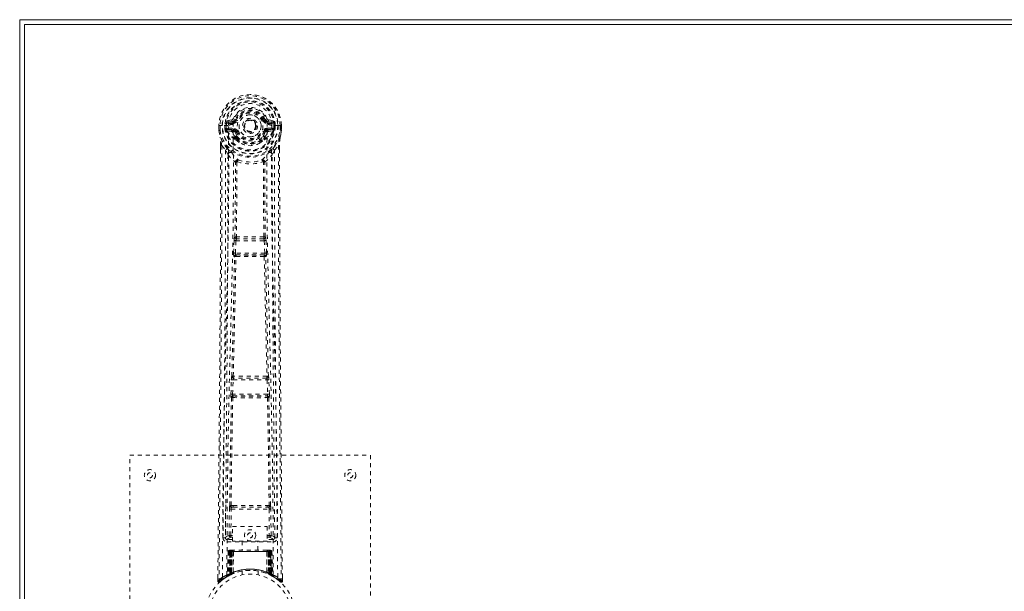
# Model space of a CAD drawing. Header units: inches. Extents: x 11.4 to 58.9, y 14.1 to 43.8.
# Tile 2 of 4: x 11.4 to 36, y 29.6 to 43.8. Entities that reach past the tile are written whole.
import ezdxf

# ---------------------------------------------------------------- set-up
doc = ezdxf.new("R2010")
doc.units = ezdxf.units.IN
doc.header["$MEASUREMENT"] = 0
doc.linetypes.add('SLD-Dashed', pattern=[0.075, 0.05, -0.025])
doc.linetypes.add('SLD-Solid', pattern=[0])

msp = doc.modelspace()

# ---------------------------------------------------------------- linework, layer by layer
at = {"color": 7, "linetype": 'SLD-Solid', "lineweight": 15}
for p, q in [((11.438, 14.092), (11.438, 43.842)), ((11.438, 43.842), (58.938, 43.842)), ((58.82, 43.724), (11.556, 43.724)), ((11.556, 43.724), (11.556, 14.21)), ((11.556, 43.724), (58.82, 43.724)), ((11.556, 14.21), (11.556, 43.724))]:
    msp.add_line(p, q, dxfattribs=at)
at = {"color": 7, "linetype": 'SLD-Dashed', "lineweight": 0}
for p, q in [((16.731, 41.341), (16.612, 41.318)), ((16.642, 41.282), (16.759, 41.302)), ((16.642, 41.282), (16.642, 41.252)), ((16.759, 41.282), (16.642, 41.282)), ((16.759, 41.302), (16.759, 41.282)), ((16.759, 41.252), (16.759, 41.282)), ((16.764, 41.369), (16.819, 41.346)), ((16.815, 41.337), (16.819, 41.346)), ((16.819, 41.346), (16.841, 41.336)), ((17.534, 41.336), (17.557, 41.346)), ((17.557, 41.346), (17.561, 41.337)), ((17.616, 41.302), (17.733, 41.282)), ((17.616, 41.302), (17.616, 41.282)), ((17.733, 41.282), (17.616, 41.282)), ((17.616, 41.252), (17.616, 41.282)), ((17.763, 41.318), (17.644, 41.341)), ((17.733, 41.252), (17.733, 41.282)), ((16.408, 41.198), (16.409, 41.081)), ((16.412, 41.198), (16.408, 41.198)), ((16.409, 41.199), (16.41, 41.081)), ((16.409, 41.081), (16.409, 41.077)), ((16.465, 41.198), (16.412, 41.198)), ((16.438, 41.197), (16.438, 41.081)), ((16.488, 41.197), (16.465, 41.198)), ((16.494, 41.197), (16.488, 41.197)), ((16.644, 41.197), (16.494, 41.197)), ((16.559, 41.124), (16.559, 41.196)), ((16.559, 41.124), (16.589, 41.126)), ((16.559, 41.124), (16.559, 41.124)), ((16.594, 41.196), (16.589, 41.196)), ((16.589, 41.196), (16.589, 41.126)), ((16.589, 41.125), (16.595, 41.106)), ((16.594, 41.119), (16.594, 41.196)), ((16.595, 41.106), (16.594, 41.119)), ((16.601, 41.082), (16.604, 41.077)), ((16.614, 41.067), (16.604, 41.077)), ((16.614, 41.067), (16.73, 41.046)), ((16.629, 41.13), (16.629, 41.1)), ((16.629, 41.13), (16.759, 41.13)), ((16.759, 41.075), (16.629, 41.1)), ((16.629, 41.1), (16.759, 41.1)), ((16.759, 41.252), (16.642, 41.252)), ((16.759, 41.13), (16.759, 41.1)), ((16.759, 41.075), (16.759, 41.1)), ((16.814, 41.034), (16.807, 41.045)), ((16.841, 41.045), (16.814, 41.034)), ((17.344, 41.191), (17.343, 41.175)), ((17.344, 41.199), (17.344, 41.191)), ((17.561, 41.034), (17.534, 41.045)), ((17.569, 41.045), (17.561, 41.034)), ((17.733, 41.252), (17.616, 41.252)), ((17.616, 41.13), (17.616, 41.1)), ((17.616, 41.13), (17.746, 41.13)), ((17.746, 41.1), (17.616, 41.075)), ((17.616, 41.075), (17.616, 41.1)), ((17.616, 41.1), (17.746, 41.1)), ((17.646, 41.046), (17.761, 41.067)), ((17.731, 41.198), (17.731, 41.197)), ((17.881, 41.197), (17.731, 41.197)), ((17.746, 41.1), (17.746, 41.13)), ((17.771, 41.078), (17.761, 41.067)), ((17.761, 41.067), (17.761, 41.067)), ((17.761, 41.067), (17.761, 41.067)), ((17.771, 41.078), (17.774, 41.082)), ((17.781, 41.196), (17.787, 41.196)), ((17.781, 41.119), (17.781, 41.196)), ((17.786, 41.125), (17.781, 41.106)), ((17.781, 41.106), (17.781, 41.119)), ((17.786, 41.126), (17.787, 41.196)), ((17.816, 41.197), (17.816, 41.124)), ((17.816, 41.197), (17.816, 41.197)), ((17.816, 41.124), (17.816, 41.124)), ((17.887, 41.197), (17.881, 41.197)), ((17.91, 41.198), (17.887, 41.197)), ((17.963, 41.198), (17.91, 41.198)), ((17.937, 41.081), (17.938, 41.197)), ((17.967, 41.198), (17.963, 41.198)), ((17.966, 41.081), (17.966, 41.199)), ((17.967, 41.198), (17.967, 41.081)), ((17.967, 41.077), (17.967, 41.081)), ((16.816, 40.885), (16.816, 40.908)), ((16.835, 40.84), (16.823, 40.857)), ((16.839, 40.913), (16.84, 40.89)), ((17.536, 40.89), (17.536, 40.913)), ((17.552, 40.857), (17.541, 40.84)), ((17.559, 40.885), (17.559, 40.908)), ((16.451, 40.699), (16.451, 40.597)), ((16.452, 40.698), (16.452, 40.596)), ((16.481, 40.697), (16.577, 40.582)), ((16.636, 40.47), (16.577, 40.582)), ((17.799, 40.582), (17.739, 40.47)), ((17.799, 40.582), (17.895, 40.697)), ((17.923, 40.609), (17.923, 40.698)), ((17.924, 40.699), (17.924, 40.61)), ((16.789, 38.326), (16.792, 38.36)), ((16.809, 38.416), (16.808, 38.416)), ((16.852, 38.369), (16.853, 38.369)), ((17.523, 38.369), (16.852, 38.369)), ((17.523, 38.369), (17.523, 38.369)), ((17.568, 38.416), (17.567, 38.416)), ((17.586, 38.326), (17.584, 38.36)), ((16.777, 38.017), (16.789, 38.326)), ((16.822, 38.015), (16.834, 38.324)), ((16.834, 38.324), (17.542, 38.324)), ((17.542, 38.324), (17.554, 38.015)), ((17.598, 38.017), (17.586, 38.326)), ((16.8, 37.923), (16.787, 37.927)), ((17.554, 38.015), (16.822, 38.015)), ((16.844, 37.966), (16.832, 37.97)), ((16.832, 37.97), (17.544, 37.97)), ((17.544, 37.97), (17.531, 37.966)), ((17.575, 37.923), (17.588, 37.927)), ((16.732, 34.938), (16.732, 34.937)), ((16.776, 34.891), (16.777, 34.891)), ((17.599, 34.891), (16.776, 34.891)), ((17.598, 34.891), (17.599, 34.891)), ((17.644, 34.937), (17.643, 34.938)), ((16.708, 34.495), (16.719, 34.847)), ((16.752, 34.493), (16.763, 34.846)), ((16.763, 34.846), (17.612, 34.846)), ((17.612, 34.846), (17.623, 34.493)), ((17.668, 34.495), (17.657, 34.847)), ((16.715, 34.405), (16.721, 34.402)), ((17.623, 34.493), (16.752, 34.493)), ((16.765, 34.446), (16.76, 34.449)), ((16.76, 34.449), (17.616, 34.449)), ((17.616, 34.449), (17.61, 34.446)), ((17.655, 34.402), (17.66, 34.405)), ((14.188, 32.967), (20.188, 32.967)), ((14.188, 24.967), (14.188, 32.967)), ((20.188, 32.967), (20.188, 24.967)), ((16.579, 31.724), (16.571, 30.91)), ((16.762, 31.714), (16.713, 31.713)), ((17.662, 31.713), (17.614, 31.714)), ((17.804, 30.91), (17.797, 31.724)), ((16.663, 30.964), (16.67, 31.624)), ((16.708, 30.963), (16.715, 31.623)), ((16.715, 31.623), (17.66, 31.623)), ((16.724, 31.667), (16.772, 31.667)), ((16.772, 31.667), (17.604, 31.667)), ((17.604, 31.667), (17.651, 31.667)), ((17.66, 31.623), (17.667, 30.963)), ((17.712, 30.964), (17.705, 31.624)), ((16.708, 30.918), (16.708, 30.963)), ((16.751, 30.963), (16.708, 30.963)), ((16.751, 31.19), (17.612, 31.19)), ((16.751, 30.824), (16.751, 31.19)), ((17.612, 31.19), (17.612, 30.824)), ((17.612, 30.963), (17.667, 30.963)), ((17.712, 30.964), (17.667, 30.963)), ((17.667, 30.918), (17.667, 30.963)), ((16.571, 30.91), (16.571, 30.909)), ((16.571, 30.909), (16.572, 30.899)), ((16.571, 30.907), (16.574, 30.889)), ((16.616, 30.861), (16.616, 30.801)), ((16.751, 30.861), (16.616, 30.861)), ((16.616, 30.801), (17.759, 30.801)), ((16.751, 30.918), (16.708, 30.918)), ((17.612, 30.824), (16.751, 30.824)), ((16.993, 30.824), (16.993, 30.592)), ((17.383, 30.592), (17.383, 30.824)), ((17.612, 30.918), (17.667, 30.918)), ((17.759, 30.861), (17.612, 30.861)), ((17.759, 30.801), (17.759, 30.861)), ((17.801, 30.889), (17.804, 30.907)), ((17.804, 30.909), (17.804, 30.91)), ((17.804, 30.899), (17.804, 30.909)), ((16.641, 30.563), (16.62, 29.957)), ((16.655, 30.563), (16.634, 29.965)), ((16.655, 30.563), (16.641, 30.563)), ((16.675, 30.566), (16.653, 29.973)), ((16.673, 30.563), (16.653, 29.976)), ((16.672, 30.592), (16.668, 30.591)), ((16.673, 30.592), (16.673, 30.592)), ((16.74, 30.563), (16.673, 30.563)), ((16.68, 30.563), (16.68, 30.006)), ((16.681, 30.592), (16.681, 30.59)), ((16.686, 30.592), (16.681, 30.592)), ((16.694, 30.592), (16.685, 30.592)), ((16.685, 30.563), (17.69, 30.563)), ((16.685, 30.008), (16.685, 30.563)), ((16.693, 30.012), (16.694, 30.563)), ((16.698, 30.592), (16.694, 30.592)), ((16.698, 30.563), (16.698, 30.014)), ((17.678, 30.563), (16.698, 30.563)), ((16.769, 30.592), (16.703, 30.592)), ((16.712, 30.563), (16.712, 30.021)), ((16.716, 30.563), (16.712, 30.563)), ((16.716, 30.563), (17.66, 30.563)), ((16.716, 30.022), (16.716, 30.563)), ((16.721, 30.011), (16.74, 30.563)), ((16.741, 30.563), (16.722, 30.012)), ((16.74, 30.563), (16.741, 30.563)), ((16.765, 30.04), (16.77, 30.564)), ((16.771, 30.563), (16.767, 30.041)), ((16.771, 30.563), (16.77, 30.564)), ((17.604, 30.563), (16.771, 30.563)), ((17.604, 30.592), (16.772, 30.592)), ((17.606, 30.564), (17.604, 30.563)), ((17.608, 30.041), (17.604, 30.563)), ((17.672, 30.592), (17.606, 30.592)), ((17.606, 30.564), (17.61, 30.04)), ((17.634, 30.563), (17.636, 30.563)), ((17.653, 30.012), (17.634, 30.563)), ((17.702, 30.563), (17.636, 30.563)), ((17.636, 30.563), (17.655, 30.011)), ((17.663, 30.563), (17.66, 30.563)), ((17.66, 30.563), (17.66, 30.022)), ((17.663, 30.021), (17.663, 30.563)), ((17.681, 30.592), (17.677, 30.592)), ((17.678, 30.014), (17.678, 30.563)), ((17.691, 30.592), (17.681, 30.592)), ((17.682, 30.563), (17.682, 30.012)), ((17.695, 30.592), (17.69, 30.592)), ((17.69, 30.563), (17.69, 30.008)), ((17.695, 30.006), (17.695, 30.563)), ((17.722, 29.973), (17.7, 30.566)), ((17.702, 30.563), (17.723, 29.976)), ((17.707, 30.591), (17.703, 30.592)), ((17.721, 30.563), (17.742, 29.965)), ((17.734, 30.563), (17.721, 30.563)), ((17.734, 30.563), (17.755, 29.957)), ((16.637, 29.951), (16.704, 29.985)), ((16.653, 29.976), (16.721, 30.011)), ((16.66, 29.982), (16.665, 29.981)), ((16.68, 30.006), (16.685, 30.008)), ((16.693, 29.98), (16.68, 30.006)), ((16.693, 29.98), (16.684, 29.975)), ((16.698, 29.982), (16.685, 30.008)), ((16.706, 29.986), (16.693, 30.012)), ((16.698, 29.982), (16.693, 29.98)), ((16.71, 29.988), (16.698, 30.014)), ((16.724, 29.994), (16.698, 29.982)), ((16.704, 29.985), (16.705, 29.986)), ((16.706, 29.986), (16.71, 29.988)), ((16.724, 29.994), (16.712, 30.021)), ((16.727, 29.996), (16.716, 30.022)), ((16.722, 30.012), (16.721, 30.011)), ((16.765, 30.04), (16.767, 30.041)), ((16.768, 30.013), (16.771, 30.014)), ((16.988, 30.074), (16.988, 29.978)), ((17.388, 29.978), (17.388, 30.074)), ((17.605, 30.014), (17.608, 30.013)), ((17.608, 30.041), (17.61, 30.04)), ((17.66, 30.022), (17.648, 29.996)), ((17.652, 29.994), (17.648, 29.996)), ((17.663, 30.021), (17.652, 29.994)), ((17.655, 30.011), (17.653, 30.012)), ((17.655, 30.011), (17.723, 29.976)), ((17.678, 30.014), (17.665, 29.988)), ((17.665, 29.988), (17.67, 29.986)), ((17.682, 30.012), (17.67, 29.986)), ((17.67, 29.986), (17.672, 29.985)), ((17.672, 29.985), (17.738, 29.951)), ((17.69, 30.008), (17.678, 29.982)), ((17.683, 29.98), (17.678, 29.982)), ((17.695, 30.006), (17.683, 29.98)), ((17.69, 30.008), (17.695, 30.006)), ((16.382, 29.911), (16.381, 29.825)), ((16.381, 29.825), (16.411, 29.825)), ((16.431, 29.803), (16.532, 29.884)), ((16.542, 29.891), (16.602, 29.928)), ((16.606, 29.932), (16.619, 29.94)), ((16.62, 29.957), (16.634, 29.965)), ((17.742, 29.965), (17.755, 29.957)), ((17.756, 29.94), (17.77, 29.932)), ((17.994, 29.825), (17.994, 29.909))]:
    msp.add_line(p, q, dxfattribs=at)
at = {"color": 7, "linetype": 'SLD-Dashed', "lineweight": 0, "flags": 128}
for points in [[(16.762, 41.227), (16.767, 41.305), (16.79, 41.381), (16.829, 41.451), (16.883, 41.512), (16.949, 41.561), (17.023, 41.598), (17.104, 41.62), (17.188, 41.627), (17.271, 41.62), (17.352, 41.598), (17.427, 41.561), (17.492, 41.512), (17.546, 41.451), (17.585, 41.381), (17.608, 41.305), (17.613, 41.227)], [(16.869, 41.325), (16.863, 41.327), (16.858, 41.329), (16.854, 41.331), (16.849, 41.333), (16.846, 41.334), (16.843, 41.335), (16.842, 41.336), (16.841, 41.336)], [(17.507, 41.325), (17.512, 41.327), (17.517, 41.329), (17.522, 41.331), (17.526, 41.333), (17.529, 41.334), (17.532, 41.335), (17.534, 41.336), (17.534, 41.336)], [(16.408, 41.198), (16.408, 41.198), (16.409, 41.198), (16.411, 41.198), (16.415, 41.197), (16.42, 41.197), (16.425, 41.197), (16.431, 41.197), (16.438, 41.197)], [(16.438, 41.081), (16.432, 41.081), (16.426, 41.081), (16.42, 41.081), (16.415, 41.081), (16.412, 41.081), (16.409, 41.081), (16.408, 41.081), (16.409, 41.081)], [(16.409, 41.081), (16.421, 40.986), (16.437, 40.911)], [(16.409, 41.077), (16.41, 41.077), (16.412, 41.077), (16.414, 41.078), (16.418, 41.078), (16.422, 41.079), (16.427, 41.08), (16.433, 41.08), (16.438, 41.081)], [(16.409, 41.077), (16.42, 40.989), (16.439, 40.9)], [(16.5, 29.919), (16.505, 31.51), (16.524, 33.099), (16.554, 34.685), (16.592, 36.268), (16.622, 37.508), (16.645, 38.744), (16.655, 39.974), (16.644, 41.197)], [(16.589, 41.125), (16.589, 41.126), (16.589, 41.126)], [(16.594, 41.119), (16.611, 41.127), (16.629, 41.13)], [(16.642, 41.252), (16.619, 41.256), (16.6, 41.269)], [(16.609, 29.974), (16.615, 31.561), (16.635, 33.146), (16.668, 34.728), (16.709, 36.307), (16.74, 37.544), (16.765, 38.777), (16.774, 40.006), (16.762, 41.227)], [(16.757, 41.023), (16.744, 41.04), (16.73, 41.046)], [(16.814, 41.034), (16.84, 40.973), (16.868, 40.926)], [(16.869, 41.057), (16.863, 41.055), (16.858, 41.052), (16.854, 41.051), (16.849, 41.049), (16.846, 41.047), (16.843, 41.046), (16.842, 41.046), (16.841, 41.045)], [(17.507, 41.057), (17.512, 41.055), (17.517, 41.052), (17.522, 41.051), (17.526, 41.049), (17.529, 41.047), (17.532, 41.046), (17.534, 41.046), (17.534, 41.045)], [(17.767, 29.974), (17.76, 31.561), (17.74, 33.145), (17.707, 34.728), (17.667, 36.307), (17.635, 37.544), (17.611, 38.777), (17.601, 40.005), (17.613, 41.227)], [(17.618, 41.023), (17.632, 41.04), (17.646, 41.046)], [(17.876, 29.919), (17.87, 31.51), (17.852, 33.099), (17.821, 34.685), (17.783, 36.268), (17.754, 37.508), (17.73, 38.744), (17.721, 39.974), (17.731, 41.197)], [(17.776, 41.269), (17.756, 41.256), (17.733, 41.252)], [(17.746, 41.13), (17.764, 41.127), (17.781, 41.119)], [(17.816, 41.124), (17.806, 41.125), (17.796, 41.125), (17.79, 41.125), (17.786, 41.126)], [(17.786, 41.126), (17.786, 41.125), (17.786, 41.125)], [(17.787, 41.196), (17.79, 41.196), (17.797, 41.197), (17.806, 41.197), (17.816, 41.197)], [(17.936, 40.9), (17.953, 40.978), (17.967, 41.077)], [(17.967, 41.081), (17.967, 41.081), (17.966, 41.081), (17.964, 41.081), (17.96, 41.081), (17.955, 41.081), (17.95, 41.081), (17.944, 41.081), (17.937, 41.081)], [(17.967, 41.077), (17.966, 41.077), (17.964, 41.077), (17.961, 41.078), (17.957, 41.078), (17.953, 41.079), (17.948, 41.08), (17.943, 41.08), (17.937, 41.081)], [(17.938, 41.197), (17.944, 41.197), (17.95, 41.197), (17.956, 41.197), (17.96, 41.197), (17.964, 41.197), (17.967, 41.198), (17.968, 41.198), (17.967, 41.198)], [(17.967, 41.081), (17.954, 40.986), (17.938, 40.911)], [(16.437, 40.911), (16.437, 40.905), (16.439, 40.9)], [(16.619, 40.622), (16.519, 40.745), (16.439, 40.9)], [(16.816, 40.908), (16.785, 40.958), (16.757, 41.023)], [(16.835, 40.84), (16.91, 40.78), (16.96, 40.754)], [(17.415, 40.754), (17.465, 40.78), (17.541, 40.84)], [(17.559, 40.908), (17.59, 40.958), (17.618, 41.023)], [(17.756, 40.622), (17.857, 40.745), (17.936, 40.9)], [(17.936, 40.9), (17.938, 40.905), (17.938, 40.911)], [(16.451, 40.597), (16.448, 37.98), (16.431, 35.264), (16.407, 32.543), (16.381, 29.825)], [(16.481, 40.697), (16.482, 39.883), (16.481, 39.035), (16.479, 38.151), (16.475, 37.348), (16.472, 36.831), (16.469, 36.289), (16.465, 35.722), (16.46, 35.159), (16.456, 34.671), (16.45, 34.024), (16.444, 33.336), (16.437, 32.607), (16.431, 31.93), (16.411, 29.825)], [(16.451, 40.699), (16.451, 40.698), (16.452, 40.698), (16.454, 40.698), (16.458, 40.698), (16.463, 40.697), (16.469, 40.697), (16.475, 40.697), (16.481, 40.697)], [(16.577, 40.582), (16.577, 39.841), (16.576, 39.07), (16.573, 38.267), (16.569, 37.501), (16.564, 36.725), (16.558, 35.949), (16.552, 35.193), (16.545, 34.468), (16.539, 33.792), (16.531, 33.036), (16.525, 32.326), (16.518, 31.629), (16.511, 30.907)], [(17.864, 30.907), (17.861, 31.283), (17.857, 31.712), (17.852, 32.181), (17.848, 32.606), (17.846, 32.829), (17.844, 33.051), (17.842, 33.274), (17.839, 33.527), (17.837, 33.782), (17.834, 34.029), (17.83, 34.532), (17.825, 35), (17.822, 35.432), (17.818, 35.855), (17.814, 36.345), (17.808, 37.186), (17.804, 38.034), (17.8, 38.911), (17.798, 39.766), (17.799, 40.582)], [(17.895, 40.697), (17.894, 39.959), (17.894, 39.179), (17.896, 38.356), (17.9, 37.49), (17.904, 36.693), (17.91, 35.864), (17.911, 35.673), (17.912, 35.481), (17.914, 35.287), (17.915, 35.154), (17.916, 35.024), (17.917, 34.888), (17.919, 34.747), (17.923, 34.293), (17.927, 33.789), (17.932, 33.233), (17.936, 32.882), (17.939, 32.51), (17.943, 32.107), (17.947, 31.732), (17.951, 31.241), (17.956, 30.805), (17.959, 30.424), (17.962, 30.097), (17.964, 29.825)], [(17.895, 40.697), (17.901, 40.697), (17.907, 40.697), (17.913, 40.697), (17.918, 40.698), (17.921, 40.698), (17.924, 40.698), (17.925, 40.698), (17.924, 40.699)], [(17.924, 40.61), (17.927, 37.981), (17.944, 35.263), (17.969, 32.544), (17.994, 29.825)], [(16.636, 40.47), (16.627, 37.283), (16.602, 34.095), (16.571, 30.907)], [(16.636, 40.47), (16.72, 40.372), (16.818, 40.285)], [(16.714, 40.534), (16.724, 40.525), (16.729, 40.519)], [(16.866, 40.294), (16.861, 40.303), (16.854, 40.31), (16.846, 40.314), (16.838, 40.314), (16.831, 40.311), (16.824, 40.304), (16.82, 40.296), (16.818, 40.285)], [(17.558, 40.285), (17.555, 40.296), (17.551, 40.304), (17.545, 40.311), (17.537, 40.314), (17.529, 40.314), (17.521, 40.31), (17.515, 40.303), (17.51, 40.294)], [(17.558, 40.285), (17.655, 40.372), (17.739, 40.47)], [(17.646, 40.519), (17.652, 40.525), (17.661, 40.534)], [(17.804, 30.907), (17.774, 34.095), (17.748, 37.283), (17.739, 40.47)], [(16.809, 38.416), (16.819, 39.348), (16.82, 40.277)], [(16.856, 40.284), (16.855, 39.354), (16.844, 38.421)], [(16.866, 40.294), (16.859, 40.29), (16.857, 40.287), (16.856, 40.285), (16.856, 40.284)], [(17.52, 40.284), (17.519, 40.285), (17.519, 40.287), (17.516, 40.29), (17.51, 40.294)], [(17.531, 38.421), (17.52, 39.354), (17.52, 40.284)], [(17.567, 38.416), (17.556, 39.348), (17.555, 40.277)], [(16.834, 38.324), (16.835, 38.333), (16.836, 38.341), (16.84, 38.356), (16.846, 38.365), (16.849, 38.368), (16.851, 38.369), (16.852, 38.369)], [(16.789, 38.326), (16.794, 38.326), (16.805, 38.325), (16.819, 38.325), (16.834, 38.324)], [(17.542, 38.324), (17.55, 38.324), (17.557, 38.325), (17.564, 38.325), (17.571, 38.325), (17.576, 38.326), (17.581, 38.326), (17.584, 38.326), (17.586, 38.326)], [(16.732, 34.938), (16.767, 36.433), (16.8, 37.923)], [(16.767, 34.94), (16.802, 36.436), (16.836, 37.928)], [(16.777, 38.017), (16.779, 38.017), (16.782, 38.017), (16.787, 38.017), (16.792, 38.017), (16.799, 38.016), (16.806, 38.016), (16.814, 38.016), (16.822, 38.015)], [(16.832, 37.97), (16.827, 37.974), (16.823, 37.984), (16.821, 37.999), (16.821, 38.007), (16.822, 38.015)], [(17.54, 37.928), (17.573, 36.436), (17.609, 34.94)], [(17.554, 38.015), (17.554, 38.007), (17.554, 37.999), (17.552, 37.984), (17.549, 37.974), (17.544, 37.97)], [(17.554, 38.015), (17.562, 38.016), (17.569, 38.016), (17.577, 38.016), (17.583, 38.017), (17.589, 38.017), (17.593, 38.017), (17.596, 38.017), (17.598, 38.017)], [(17.643, 34.938), (17.608, 36.433), (17.575, 37.923)], [(16.737, 34.918), (16.735, 34.92), (16.732, 34.938)], [(16.719, 34.847), (16.72, 34.881), (16.721, 34.883)], [(16.719, 34.847), (16.72, 34.847), (16.723, 34.847), (16.728, 34.847), (16.733, 34.847), (16.74, 34.847), (16.747, 34.847), (16.755, 34.846), (16.763, 34.846)], [(17.612, 34.846), (17.62, 34.846), (17.628, 34.847), (17.635, 34.847), (17.642, 34.847), (17.648, 34.847), (17.652, 34.847), (17.655, 34.847), (17.657, 34.847)], [(17.657, 34.847), (17.655, 34.881), (17.655, 34.883)], [(16.68, 31.712), (16.696, 33.058), (16.721, 34.402)], [(16.708, 34.495), (16.709, 34.495), (16.712, 34.495), (16.717, 34.495), (16.722, 34.494), (16.729, 34.494), (16.736, 34.494), (16.744, 34.494), (16.752, 34.493)], [(16.713, 31.713), (16.73, 33.06), (16.755, 34.405)], [(17.621, 34.405), (17.646, 33.06), (17.662, 31.713)], [(17.623, 34.493), (17.631, 34.494), (17.639, 34.494), (17.646, 34.494), (17.653, 34.494), (17.658, 34.495), (17.663, 34.495), (17.666, 34.495), (17.668, 34.495)], [(17.695, 31.712), (17.679, 33.058), (17.655, 34.402)], [(16.762, 31.714), (16.973, 31.714), (17.188, 31.714), (17.402, 31.714), (17.614, 31.714)], [(16.67, 31.624), (16.675, 31.624), (16.685, 31.624), (16.7, 31.623), (16.715, 31.623)], [(16.724, 31.667), (16.707, 31.671), (16.697, 31.679)], [(16.772, 31.667), (16.976, 31.667), (17.182, 31.667), (17.394, 31.667), (17.604, 31.667)], [(17.66, 31.623), (17.676, 31.623), (17.69, 31.624), (17.7, 31.624), (17.705, 31.624)], [(16.663, 30.964), (16.594, 30.935), (16.573, 30.909)], [(16.663, 30.964), (16.668, 30.964), (16.678, 30.963), (16.692, 30.963), (16.708, 30.963)], [(17.804, 30.907), (17.781, 30.935), (17.712, 30.964)], [(16.616, 30.861), (16.639, 30.89), (16.708, 30.918)], [(17.667, 30.918), (17.736, 30.89), (17.759, 30.861)], [(16.641, 30.563), (16.644, 30.563), (16.652, 30.563), (16.665, 30.563), (16.68, 30.563)], [(16.694, 30.563), (16.679, 30.563), (16.667, 30.563), (16.658, 30.563), (16.655, 30.563)], [(16.673, 30.563), (16.673, 30.563), (16.675, 30.563), (16.679, 30.563), (16.684, 30.563), (16.69, 30.563), (16.697, 30.563), (16.704, 30.563), (16.712, 30.563)], [(16.694, 30.59), (16.69, 30.591), (16.688, 30.591), (16.687, 30.592), (16.687, 30.592)], [(16.751, 30.582), (16.744, 30.573), (16.741, 30.563)], [(16.77, 30.564), (16.755, 30.578), (16.751, 30.582)], [(17.606, 30.564), (17.621, 30.578), (17.624, 30.582)], [(17.634, 30.563), (17.631, 30.573), (17.624, 30.582)], [(17.663, 30.563), (17.671, 30.563), (17.679, 30.563), (17.686, 30.563), (17.692, 30.563), (17.697, 30.563), (17.7, 30.563), (17.702, 30.563), (17.702, 30.563)], [(17.674, 30.592), (17.672, 30.592), (17.671, 30.592)], [(17.689, 30.592), (17.689, 30.592), (17.688, 30.591), (17.685, 30.591), (17.681, 30.59)], [(17.721, 30.563), (17.717, 30.563), (17.709, 30.563), (17.696, 30.563), (17.682, 30.563)], [(17.702, 30.592), (17.702, 30.592), (17.701, 30.591), (17.699, 30.591), (17.695, 30.59)], [(17.695, 30.563), (17.71, 30.563), (17.723, 30.563), (17.731, 30.563), (17.734, 30.563)], [(17.702, 30.563), (17.701, 30.57), (17.701, 30.571)], [(17.722, 29.96), (17.715, 29.963), (17.683, 29.98)], [(16.384, 29.825), (16.386, 29.818), (16.389, 29.81), (16.394, 29.804), (16.401, 29.799), (16.408, 29.796), (16.415, 29.795), (16.422, 29.797), (16.429, 29.801)], [(17.724, 29.968), (17.723, 29.974), (17.723, 29.976)], [(17.761, 29.94), (17.755, 29.951), (17.751, 29.965)], [(17.755, 29.951), (17.754, 29.957), (17.754, 29.958)], [(17.964, 29.825), (17.957, 29.816), (17.95, 29.809), (17.946, 29.804), (17.944, 29.803)], [(17.946, 29.805), (17.953, 29.801), (17.961, 29.799), (17.969, 29.798), (17.977, 29.8), (17.984, 29.803), (17.99, 29.809), (17.993, 29.815), (17.994, 29.823)], [(17.994, 29.825), (17.994, 29.826), (17.992, 29.825), (17.986, 29.825), (17.976, 29.825), (17.97, 29.825), (17.964, 29.825)]]:
    msp.add_lwpolyline(points, dxfattribs=at)
at = {"color": 7, "linetype": 'SLD-Dashed', "lineweight": 0}
for centre, radius in [((17.188, 41.191), 0.7), ((17.188, 41.191), 0.69), ((17.188, 41.191), 0.623), ((17.188, 41.191), 0.32), ((17.188, 41.191), 0.275), ((17.188, 41.191), 0.188), ((17.188, 41.191), 0.157), ((17.188, 41.191), 0.142), ((17.188, 41.191), 0.139), ((17.188, 41.191), 0.138), ((14.688, 32.467), 0.14), ((14.688, 32.467), 0.0625), ((19.688, 32.467), 0.14), ((19.688, 32.467), 0.0625), ((17.188, 30.967), 0.14), ((17.188, 30.967), 0.0625), ((17.188, 28.967), 1.125), ((17.188, 28.967), 1.03)]:
    msp.add_circle(centre, radius, dxfattribs=at)
for centre, radius, start, end in [((17.188, 41.191), 0.78, 0, 179.4852), ((17.188, 41.191), 0.78, 0.5288, 179.4712), ((17.188, 41.191), 0.75, 0.4562, 179.5438), ((17.188, 41.191), 0.629, 0.5444, 179.4556), ((17.188, 41.191), 0.599, 0.5443, 179.4557), ((17.188, 41.203), 0.543, 359.366, 180.634), ((17.188, 41.191), 0.459, 22.774, 157.226), ((17.188, 41.191), 0.4, 22.774, 157.226), ((17.188, 41.191), 0.376, 22.774, 157.226), ((17.188, 41.191), 0.346, 22.7741, 157.2259), ((16.804, 41.242), 0.206, 158.3428, 172.3389), ((16.641, 41.312), 0.0299, 167.8898, 271.9521), ((16.76, 41.332), 0.0301, 162.3463, 268.5761), ((16.722, 41.386), 0.0455, 281.3503, 337.4747), ((16.753, 41.373), 0.0715, 274.7814, 329.7593), ((16.759, 41.371), 0.089, 270, 337.226), ((16.759, 41.371), 0.119, 269.9999, 337.2257), ((17.188, 41.191), 0.275, 89.9999, 270.0001), ((17.188, 41.191), 0.275, 269.9999, 90.0001), ((17.616, 41.371), 0.119, 202.7743, 270.0001), ((17.616, 41.371), 0.089, 202.774, 270), ((17.042, 42.649), 1.401, 291.5608, 293.9878), ((17.622, 41.373), 0.0714, 210.315, 265.2481), ((17.653, 41.386), 0.0455, 202.531, 258.644), ((17.616, 41.332), 0.0301, 271.4564, 17.6189), ((17.734, 41.312), 0.0299, 268.0479, 12.1081), ((17.572, 41.242), 0.206, 7.6607, 21.6582), ((16.438, 41.081), 0.03, 180.2178, 185.2738), ((17.188, 41.191), 0.787, 188.3239, 351.6761), ((17.188, 41.191), 0.758, 188.3238, 351.6762), ((16.582, 42.069), 0.872, 268.4822, 270.4289), ((17.188, 41.191), 0.632, 186.0642, 353.9358), ((17.188, 41.191), 0.602, 186.2697, 353.7303), ((17.188, 41.191), 0.593, 172.3909, 179.4476), ((16.679, 41.114), 0.0843, 185.4021, 202.6239), ((16.629, 41.069), 0.0305, 89.0416, 156.1712), ((17.056, 41.286), 0.497, 204.815, 243.6296), ((16.994, 41.287), 0.439, 210.069, 246.0864), ((16.761, 40.986), 0.242, 89.7355, 118.8253), ((16.759, 41.045), 0.0299, 91.0443, 179.0083), ((16.788, 41.018), 0.031, 31.5917, 170.0522), ((16.759, 41.011), 0.119, 22.7738, 90.0006), ((16.759, 41.011), 0.089, 22.774, 90), ((16.757, 41.018), 0.0567, 28.229, 87.9794), ((17.188, 41.191), 0.376, 202.774, 337.226), ((17.188, 41.191), 0.346, 202.7741, 337.2259), ((17.188, 41.191), 0.156, 245.1542, 290.0596), ((17.616, 41.011), 0.119, 89.9994, 157.2262), ((17.122, 41.187), 0.465, 325.8365, 340.7959), ((17.616, 41.011), 0.089, 90, 157.226), ((17.324, 41.281), 0.491, 296.1266, 335.5134), ((17.381, 41.287), 0.44, 293.9343, 329.9021), ((17.588, 41.017), 0.031, 10.1665, 148.1958), ((17.618, 41.018), 0.0565, 91.9564, 151.5637), ((17.613, 40.978), 0.249, 61.7056, 89.8623), ((17.616, 41.045), 0.0299, 0.9946, 88.9527), ((17.747, 41.069), 0.0305, 23.8288, 90.9584), ((17.666, 41.122), 0.115, 339.7027, 352.2713), ((17.188, 41.191), 0.593, 0.5524, 7.6091), ((15.25, 40.727), 1.202, 358.6565, 8.8143), ((12.858, 40.058), 3.678, 10.0119, 13.237), ((16.846, 40.905), 0.0305, 43.9312, 174.3723), ((16.838, 40.862), 0.0505, 88.2715, 115.7497), ((16.838, 40.84), 0.0506, 88.2478, 115.6838), ((16.861, 40.881), 0.0444, 175.0068, 212.6962), ((16.875, 40.835), 0.0404, 127.2282, 172.6872), ((16.868, 40.889), 0.0371, 89.2786, 139.8302), ((17.188, 41.202), 0.453, 219.7483, 320.2509), ((16.872, 40.891), 0.0326, 181.6502, 227.8241), ((17.188, 41.228), 0.494, 226.9722, 313.0278), ((17.188, 41.184), 0.411, 219.0113, 320.9887), ((17.529, 40.905), 0.0305, 5.6309, 136.0663), ((17.508, 40.889), 0.0371, 40.1671, 90.7261), ((17.503, 40.891), 0.0326, 312.1631, 358.3674), ((17.5, 40.835), 0.0404, 7.2999, 52.781), ((17.537, 40.862), 0.0504, 64.2125, 91.7631), ((17.537, 40.84), 0.0506, 64.3268, 91.7415), ((17.515, 40.881), 0.0444, 327.3963, 5.0007), ((21.517, 40.058), 3.678, 166.7628, 169.9883), ((19.126, 40.727), 1.202, 171.187, 181.3422), ((17.039, 40.134), 0.644, 130.7408, 135.9106), ((18.163, 42.196), 2.205, 225.5693, 228.9415), ((17.188, 41.172), 0.476, 241.4723, 298.5268), ((16.213, 42.196), 2.205, 311.0586, 314.431), ((17.337, 40.135), 0.643, 44.0853, 49.263), ((16.697, 40.467), 0.0608, 58.0311, 177.6181), ((17.456, 41.028), 0.888, 215.0294, 230.8694), ((16.879, 40.281), 0.0608, 73.4578, 176.3309), ((16.942, 40.276), 0.0786, 126.2582, 166.6769), ((17.188, 41.132), 0.844, 249.7729, 290.2272), ((16.919, 41.028), 0.888, 309.1315, 324.97), ((17.497, 40.281), 0.0608, 3.6691, 106.5422), ((17.433, 40.276), 0.0786, 13.326, 53.739), ((17.678, 40.467), 0.0608, 2.3817, 121.9713), ((16.806, 40.278), 0.0143, 356.6437, 32.4488), ((16.852, 40.204), 0.0795, 87.4896, 113.9479), ((17.188, 41.205), 0.965, 250.5265, 289.4745), ((17.523, 40.204), 0.0795, 66.0567, 92.5057), ((17.57, 40.278), 0.0143, 147.5512, 183.3563), ((16.885, 38.364), 0.0933, 145.8702, 182.4634), ((16.853, 38.414), 0.0451, 177.8592, 268.9556), ((16.838, 38.332), 0.0889, 86.1812, 109.6206), ((16.854, 38.414), 0.0451, 177.851, 268.953), ((16.931, 38.409), 0.0872, 171.808, 206.8109), ((17.188, 5.699), 32.724, 89.399, 90.6009), ((17.188, 4.988), 33.383, 89.4253, 90.5747), ((17.445, 38.409), 0.0873, 333.1906, 8.1905), ((17.522, 38.414), 0.0451, 271.0481, 2.148), ((17.523, 38.414), 0.0451, 271.0444, 2.1408), ((17.483, 38.326), 0.0588, 357.8382, 46.6312), ((17.537, 38.333), 0.088, 70.2476, 93.9506), ((17.49, 38.364), 0.0933, 357.5373, 34.13), ((16.94, 37.99), 0.165, 170.5925, 202.3692), ((16.832, 37.925), 0.0451, 90.8616, 177.5141), ((16.845, 37.921), 0.0451, 90.894, 177.4001), ((16.829, 37.836), 0.0919, 86.022, 108.5459), ((16.896, 37.934), 0.0608, 148.3046, 186.2184), ((17.188, 74.947), 37.021, 269.4551, 270.5446), ((17.188, 70.846), 32.881, 269.4018, 270.5982), ((17.53, 37.921), 0.0451, 2.6011, 89.1047), ((17.479, 37.934), 0.0612, 353.9333, 31.5403), ((17.546, 37.836), 0.092, 71.467, 93.9874), ((17.543, 37.925), 0.0451, 2.4859, 89.1384), ((17.435, 37.99), 0.165, 337.6311, 9.4071), ((16.838, 34.887), 0.118, 154.6428, 182.0179), ((16.759, 34.816), 0.125, 86.4447, 102.2356), ((16.777, 34.936), 0.0451, 178.3733, 269.3674), ((16.777, 34.935), 0.0433, 202.778, 270.219), ((16.825, 34.852), 0.0626, 141.5423, 185.5211), ((16.835, 34.929), 0.0697, 170.9167, 213.0646), ((17.188, 1.373), 33.569, 89.2813, 90.7188), ((17.188, 1.544), 33.35, 89.2944, 90.7056), ((17.54, 34.929), 0.0697, 326.9354, 9.0833), ((17.598, 34.936), 0.0451, 270.6363, 1.6274), ((17.598, 34.936), 0.0451, 270.6326, 1.6267), ((17.55, 34.852), 0.0626, 354.4806, 38.456), ((17.617, 34.817), 0.123, 77.6597, 93.66), ((17.537, 34.887), 0.118, 357.9891, 25.3612), ((16.928, 34.467), 0.222, 172.88, 196.3601), ((16.76, 34.403), 0.0451, 90.5559, 178.0596), ((16.766, 34.401), 0.0451, 90.5769, 178.0303), ((16.747, 34.269), 0.136, 86.7388, 101.1122), ((16.811, 34.48), 0.0601, 166.9001, 211.4029), ((16.811, 34.412), 0.0567, 143.3812, 187.5209), ((17.188, 70.536), 36.134, 269.3135, 270.6865), ((17.188, 67.475), 33.032, 269.2676, 270.7324), ((17.609, 34.401), 0.0451, 1.9697, 89.423), ((17.564, 34.412), 0.057, 352.6113, 36.4865), ((17.564, 34.48), 0.0601, 328.5987, 13.0984), ((17.615, 34.403), 0.0451, 1.9404, 89.4441), ((17.628, 34.269), 0.136, 78.8635, 93.2828), ((17.448, 34.467), 0.222, 343.6383, 7.1215), ((16.959, 31.637), 0.289, 164.9819, 182.6477), ((16.706, 31.455), 0.258, 88.4489, 95.7718), ((16.718, 31.71), 0.0384, 177.0824, 235.3608), ((16.788, 31.707), 0.0756, 175.3473, 211.8395), ((16.826, 31.703), 0.0652, 170.5397, 213.5517), ((17.549, 31.703), 0.0652, 326.4323, 9.4403), ((17.588, 31.707), 0.075, 328.0065, 4.8084), ((17.65, 31.713), 0.0456, 271.9247, 359.001), ((17.669, 31.456), 0.258, 84.2217, 91.5578), ((17.416, 31.637), 0.289, 357.3498, 15.0251), ((16.792, 31.631), 0.0773, 151.6255, 185.4598), ((17.583, 31.631), 0.0773, 354.5362, 28.3835), ((16.709, 30.963), 0.0451, 179.6167, 269.5753), ((17.667, 30.963), 0.0451, 270.4259, 0.3578), ((16.553, 33.771), 2.865, 269.1596, 270.3596), ((16.616, 30.906), 0.105, 179.3641, 270.0826), ((16.616, 30.906), 0.045, 202.0096, 269.9796), ((17.76, 30.906), 0.105, 269.9148, 0.6384), ((17.759, 30.906), 0.045, 270.0204, 337.9904), ((17.822, 33.776), 2.87, 269.642, 270.8399), ((16.671, 30.562), 0.03, 90.0056, 178.0032), ((16.672, 30.561), 0.0305, 110.713, 177.6447), ((16.685, 30.562), 0.03, 113.5007, 178.017), ((16.685, 30.56), 0.0315, 89.3087, 122.3688), ((16.703, 30.562), 0.03, 90.064, 178.0682), ((16.708, 30.557), 0.0353, 81.81, 170.6807), ((16.702, 30.707), 0.119, 255.9011, 259.56), ((17.093, 30.57), 0.408, 176.9291, 180.9954), ((17.542, 30.566), 0.849, 178.4156, 180.2233), ((17.121, 30.57), 0.424, 177.0435, 180.9599), ((17.154, 30.57), 0.442, 177.1634, 180.9189), ((17.16, 30.57), 0.444, 177.1775, 180.914), ((16.77, 30.562), 0.0299, 90.1878, 178.2033), ((16.772, 30.565), 0.0266, 90.801, 141.4473), ((17.603, 30.565), 0.0265, 38.365, 89.3856), ((17.606, 30.562), 0.0299, 1.7976, 89.8136), ((17.218, 30.57), 0.442, 359.0811, 2.8366), ((17.221, 30.57), 0.442, 359.0811, 2.8366), ((17.672, 30.562), 0.03, 1.9318, 89.936), ((17.256, 30.57), 0.422, 359.0376, 2.973), ((17.26, 30.57), 0.422, 359.0376, 2.973), ((17.281, 30.57), 0.41, 359.0048, 3.0568), ((17.69, 30.56), 0.0315, 57.9471, 90.6841), ((16.871, 30.566), 0.824, 359.77, 1.6313), ((17.691, 30.562), 0.03, 1.9832, 66.5625), ((17.704, 30.562), 0.03, 1.9968, 89.9944), ((17.703, 30.561), 0.0305, 2.3638, 69.3701), ((17.188, 28.966), 1.158, 47.8714, 132.1369), ((17.188, 28.935), 1.19, 60.88, 119.12), ((17.179, 29.33), 0.84, 126.4823, 131.7324), ((17.188, 28.967), 1.127, 60.4733, 119.5267), ((17.161, 29.358), 0.804, 125.5254, 130.9294), ((16.637, 30.108), 0.137, 269.4078, 293.5145), ((17.171, 29.35), 0.813, 124.386, 129.6314), ((16.669, 30.088), 0.109, 271.2463, 300.4819), ((17.188, 28.968), 1.155, 64.2141, 115.7859), ((17.188, 28.968), 1.155, 64.9105, 115.0895), ((16.691, 30.012), 0.0297, 295.5288, 358.5229), ((16.692, 30.013), 0.0297, 295.4502, 358.5241), ((17.078, 29.203), 0.867, 113.5568, 115.4846), ((17.188, 28.968), 1.155, 65.8865, 114.1135), ((17.145, 29.413), 0.733, 121.2389, 125.2431), ((16.738, 30.024), 0.031, 340.2215, 31.6885), ((17.188, 29.003), 1.12, 67.9256, 112.0744), ((16.737, 30.023), 0.0345, 344.8353, 31.0411), ((17.638, 30.023), 0.0345, 148.9589, 195.1647), ((17.637, 30.024), 0.0311, 148.3251, 199.6411), ((17.23, 29.413), 0.733, 54.757, 58.7664), ((17.189, 28.97), 1.124, 60.7739, 65.7163), ((17.683, 30.013), 0.0297, 181.4759, 244.5498), ((17.684, 30.012), 0.0297, 181.4789, 244.4732), ((17.204, 29.35), 0.813, 50.3685, 55.6141), ((17.212, 29.355), 0.808, 49.0835, 54.4617), ((17.177, 28.945), 1.154, 59.9247, 63.9568), ((17.197, 29.331), 0.839, 48.2649, 53.5203), ((17.186, 28.928), 1.205, 124.6771, 131.8752), ((16.411, 29.825), 0.03, 179.4681, 312.153), ((16.467, 29.855), 0.0634, 208.5253, 235.8794), ((17.183, 28.972), 1.121, 124.6388, 132.1011), ((17.173, 28.733), 1.364, 114.4495, 119.5851), ((16.53, 29.919), 0.03, 180.2557, 304.0801), ((17.188, 28.967), 1.128, 119.5269, 124.657), ((16.59, 29.958), 0.03, 301.0751, 358.0177), ((16.65, 29.987), 0.0429, 197.0118, 245.8249), ((16.604, 29.966), 0.0299, 300.3007, 358.0933), ((17.043, 29.216), 0.84, 118.7962, 120.3466), ((16.623, 29.977), 0.0299, 299.2492, 358.1989), ((17.269, 29.109), 0.964, 59.6276, 62.5165), ((17.753, 29.977), 0.0299, 181.8036, 240.7483), ((17.753, 29.977), 0.03, 196.8709, 241.2469), ((17.771, 29.966), 0.0299, 181.9067, 239.6993), ((17.726, 29.987), 0.0429, 294.1686, 342.992), ((17.188, 28.967), 1.128, 55.3429, 60.4733), ((17.805, 29.994), 0.0707, 211.4551, 238.8967), ((17.785, 29.958), 0.03, 181.9823, 238.9249), ((17.184, 28.961), 1.134, 58.9299, 59.8045), ((17.202, 28.732), 1.365, 60.4172, 65.5481), ((17.846, 29.919), 0.03, 235.9262, 359.738), ((17.192, 28.972), 1.12, 47.8959, 55.3622), ((17.193, 28.932), 1.2, 48.1036, 55.3374), ((17.964, 29.825), 0.03, 227.846, 0.5329)]:
    msp.add_arc(centre, radius, start, end, dxfattribs=at)

doc.saveas('drawing.dxf')
